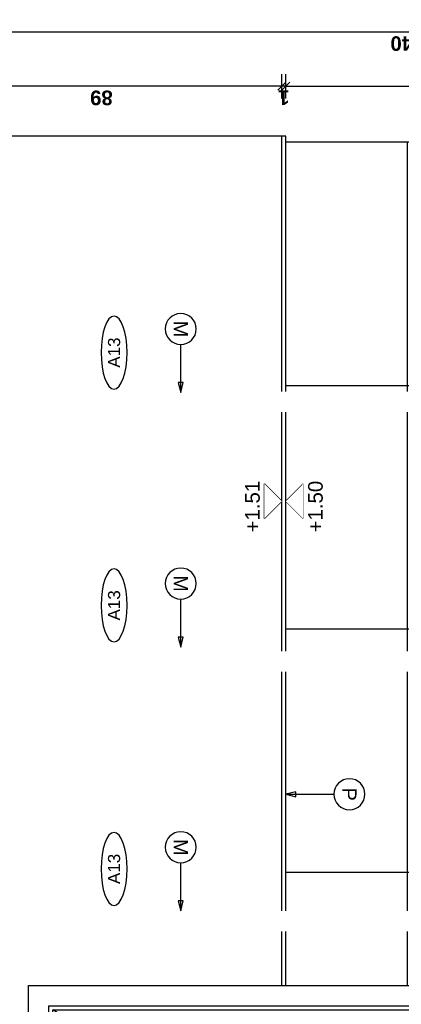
# Model space of a CAD drawing. Extents: x 1 to 126, y -14 to 17.
# Tile 9 of 131: x 20.626 to 21.568, y -0.537 to 1.89. Entities that reach past the tile are written whole.
import ezdxf
from ezdxf.enums import TextEntityAlignment as Align

# ---------------------------------------------------------------- set-up
doc = ezdxf.new("R2010")
doc.units = 0
doc.set_wipeout_variables(frame=1)
doc.header["$PDMODE"] = 3
for name, color, linetype in [('A-ALBA-0', 9, 'Continuous'), ('A-ALBA-1', 1, 'Continuous'), ('A-ANNO-PLANI @ 20', 1, 'Continuous'), ('A-ANNO-SIMB @ 20', 2, 'Continuous'), ('A-ANOT-COTA-PARC', 1, 'Continuous'), ('A-ANOT-NIVL @ 20', 2, 'Continuous'), ('A-ANOT-TTEC', 2, 'Continuous')]:
    doc.layers.add(name, color=color, linetype=linetype)
doc.layers.add('A-ALBA-4', color=2, linetype='Continuous', lineweight=25)
doc.styles.add('BIS-COTA', font='swissb.ttf')
doc.styles.add('BIS-TXT', font='swiss.ttf')
doc.styles.add('E5-100', font='micross.ttf')
doc.dimstyles.new('BIS-COTA-PARC', dxfattribs={"dimscale": 0, "dimtxt": 0.0018, "dimasz": 0.001, "dimexe": 0.0015, "dimexo": 0, "dimgap": 0.0005, "dimtad": 1, "dimdec": 0, "dimlfac": 100, "dimzin": 9, "dimdsep": 46, "dimtxsty": 'BIS-COTA', "dimblk": 'OBLIQUE', "dimcen": 2.5, "dimclrd": 256, "dimclre": 251, "dimclrt": 2, "dimadec": 1, "dimazin": 2, "dimtfac": 1, "dimtdec": 0, "dimtix": 1, "dimtmove": 2, "dimatfit": 3, "dimldrblk": 'DOT', "dimfxl": 0.0015, "dimfxlon": 1, "dimtolj": 1, "dimtzin": 0, "dimarcsym": 0})

# ---------------------------------------------------------------- blocks, each defined once
blk = doc.blocks.new('*U75')
at = {"color": 0}
for points in [[(0.84125, 0), (0, 0), (0, 2.135), (0.84125, 2.135)], [(0.79125, 0), (0.05, 0), (0.05, 2.085), (0.79125, 2.085)], [(0.78125, 0), (0.06, 0), (0.06, 2.075), (0.78125, 2.075)]]:
    blk.add_lwpolyline(points, close=True, dxfattribs=at)
at = {"color": 9, "linetype": 'ByBlock', "ltscale": 0.2}
for points in [[(0.06, 0.9), (0.78125, 2.075)], [(0.06, 0.9), (0.78125, 0)]]:
    blk.add_lwpolyline(points, dxfattribs=at)
at = {"color": 8}
blk.add_lwpolyline([(0.11, 0.9125, 1), (0.11, 0.8875), (0.235, 0.8875, 1), (0.235, 0.9125)], format="xyb", close=True, dxfattribs=at)
blk.add_arc((0.11, 0.9), 0.025, 30, 330, dxfattribs=at)
blk = doc.blocks.new('*U53')
blk.add_lwpolyline([(0, 0.00785), (0.00031, 0.0066), (-0.00031, 0.0066)], close=True)
blk.add_wipeout([(0, -0.00191), (0.0003, -0.00189), (0.00059, -0.00182), (0.00087, -0.0017), (0.00112, -0.00155), (0.00135, -0.00135), (0.00155, -0.00112), (0.0017, -0.00087), (0.00182, -0.00059), (0.00189, -0.0003), (0.00191, 0), (0.00189, 0.0003), (0.00182, 0.00059), (0.0017, 0.00087), (0.00155, 0.00112), (0.00135, 0.00135), (0.00112, 0.00155), (0.00087, 0.0017), (0.00059, 0.00182), (0.0003, 0.00189), (0, 0.00191), (-0.0003, 0.00189), (-0.00059, 0.00182), (-0.00087, 0.0017), (-0.00112, 0.00155), (-0.00135, 0.00135), (-0.00155, 0.00112), (-0.0017, 0.00087), (-0.00182, 0.00059), (-0.00189, 0.0003), (-0.00191, 0), (-0.00189, -0.0003), (-0.00182, -0.00059), (-0.0017, -0.00087), (-0.00155, -0.00112), (-0.00135, -0.00135), (-0.00112, -0.00155), (-0.00087, -0.0017), (-0.00059, -0.00182), (-0.0003, -0.00189)])
at = {"linetype": 'Continuous'}
blk.add_line((0, 0.00785), (0, 0.00191), dxfattribs=at)
blk.add_circle((0, 0), 0.00191)
at = {"color": 1, "linetype": 'Continuous', "style": 'E5-100'}
blk.add_attdef('LETRA', text='', height=0.00175, dxfattribs=at).set_placement((0, 0), align=Align.MIDDLE_CENTER)
blk = doc.blocks.new('*U59')
blk.add_lwpolyline([(0.00785, 0), (0.0066, -0.00031), (0.0066, 0.00031)], close=True)
blk.add_wipeout([(0, -0.00191), (0.0003, -0.00189), (0.00059, -0.00182), (0.00087, -0.0017), (0.00112, -0.00155), (0.00135, -0.00135), (0.00155, -0.00112), (0.0017, -0.00087), (0.00182, -0.00059), (0.00189, -0.0003), (0.00191, 0), (0.00189, 0.0003), (0.00182, 0.00059), (0.0017, 0.00087), (0.00155, 0.00112), (0.00135, 0.00135), (0.00112, 0.00155), (0.00087, 0.0017), (0.00059, 0.00182), (0.0003, 0.00189), (0, 0.00191), (-0.0003, 0.00189), (-0.00059, 0.00182), (-0.00087, 0.0017), (-0.00112, 0.00155), (-0.00135, 0.00135), (-0.00155, 0.00112), (-0.0017, 0.00087), (-0.00182, 0.00059), (-0.00189, 0.0003), (-0.00191, 0), (-0.00189, -0.0003), (-0.00182, -0.00059), (-0.0017, -0.00087), (-0.00155, -0.00112), (-0.00135, -0.00135), (-0.00112, -0.00155), (-0.00087, -0.0017), (-0.00059, -0.00182), (-0.0003, -0.00189)])
at = {"linetype": 'Continuous'}
blk.add_line((0.00785, 0), (0.00191, 0), dxfattribs=at)
blk.add_circle((0, 0), 0.00191)
at = {"color": 1, "linetype": 'Continuous', "style": 'E5-100'}
blk.add_attdef('LETRA', text='', height=0.00175, dxfattribs=at).set_placement((0, 0), align=Align.MIDDLE_CENTER)
blk = doc.blocks.new('*U47')
at = {"color": 0, "linetype": 'Continuous'}
blk.add_line((-0.0043, 0), (0.00215, 0), dxfattribs=at)
at = {"color": 0, "linetype": 'Continuous', "ltscale": 5}
blk.add_lwpolyline([(-0.00215, -0.00215), (0.00215, -0.00215), (0, 0), (-0.00215, -0.00215)], dxfattribs=at)
blk.add_wipeout([(0, 0), (0.00215, -0.00215), (-0.00215, -0.00215)])
blk = doc.blocks.new('CCA-PLANI1')
blk.add_wipeout([(0.225, 0), (0.2186, -0.0189), (0.2045, -0.0333), (0.1875, -0.0442), (0.1691, -0.0528), (0.15, -0.0596), (0.1305, -0.0652), (0.1108, -0.0696), (0.0908, -0.0732), (0.0708, -0.0759), (0.0506, -0.078), (0.0304, -0.0793), (0.0101, -0.0799), (-0.0101, -0.0799), (-0.0304, -0.0793), (-0.0506, -0.078), (-0.0708, -0.0759), (-0.0908, -0.0732), (-0.1108, -0.0696), (-0.1305, -0.0652), (-0.15, -0.0596), (-0.1691, -0.0528), (-0.1875, -0.0442), (-0.2045, -0.0333), (-0.2186, -0.0189), (-0.225, 0), (-0.2186, 0.0189), (-0.2045, 0.0333), (-0.1875, 0.0442), (-0.1691, 0.0528), (-0.15, 0.0596), (-0.1305, 0.0652), (-0.1108, 0.0696), (-0.0908, 0.0732), (-0.0708, 0.0759), (-0.0506, 0.078), (-0.0304, 0.0793), (-0.0101, 0.0799), (0.0101, 0.0799), (0.0304, 0.0793), (0.0506, 0.078), (0.0708, 0.0759), (0.0908, 0.0732), (0.1108, 0.0696), (0.1305, 0.0652), (0.15, 0.0596), (0.1691, 0.0528), (0.1875, 0.0442), (0.2045, 0.0333), (0.2186, 0.0189)])
blk.add_ellipse((0, 0), major_axis=(-0.225, 0), ratio=0.355556, start_param=-3.141592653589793, end_param=3.141592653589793)
at = {"color": 2, "style": 'E5-100'}
blk.add_attdef('TIPO', text='', height=0.075, rotation=360, dxfattribs=at).set_placement((0, 0), align=Align.MIDDLE_CENTER)
blk = doc.blocks.new('_Oblique')
at = {"color": 0, "lineweight": -2}
blk.add_line((-0.5, -0.5), (0.5, 0.5), dxfattribs=at)
blk = doc.blocks.new('*D243')
at = {"layer": 'A-ANOT-COTA-PARC', "color": 251, "lineweight": -2, "transparency": 16777216}
for p, q in [((21.2826, 1.6964), (21.2826, 1.7564)), ((22.7826, 1.6964), (22.7826, 1.7564))]:
    blk.add_line(p, q, dxfattribs=at)
at = {"layer": 'A-ANOT-COTA-PARC', "lineweight": -2, "transparency": 16777216}
blk.add_line((21.2826, 1.7264), (22.7826, 1.7264), dxfattribs=at)
at = {"layer": 'Defpoints', "color": 0, "transparency": 16777216}
for p in [(22.7826, 1.7264), (21.2826, 1.5885), (22.7826, 1.5885)]:
    blk.add_point(p, dxfattribs=at)
at = {"layer": 'A-ANOT-COTA-PARC', "lineweight": -2, "transparency": 16777216, "xscale": 0.02, "yscale": 0.02, "zscale": 0.02, "rotation": 180}
blk.add_blockref('_Oblique', (21.2826, 1.7264), dxfattribs=at)
at = {"layer": 'A-ANOT-COTA-PARC', "lineweight": -2, "transparency": 16777216, "xscale": 0.02, "yscale": 0.02, "zscale": 0.02}
blk.add_blockref('_Oblique', (22.7826, 1.7264), dxfattribs=at)
at = {"layer": 'A-ANOT-COTA-PARC', "color": 2, "transparency": 16777216, "insert": (22.0326, 1.6979), "char_height": 0.036, "attachment_point": 5, "rotation": 180, "style": 'BIS-COTA'}
blk.add_mtext('\\A1;150', dxfattribs=at)
blk = doc.blocks.new('_Dot')
at = {"color": 0, "linetype": 'ByBlock', "lineweight": -2}
blk.add_line((-0.5, 0), (-1, 0), dxfattribs=at)
at = {"color": 0, "linetype": 'ByBlock', "const_width": 0.5}
blk.add_lwpolyline([(-0.25, 0, 1), (0.25, 0, 1)], format="xyb", close=True, dxfattribs=at)
blk = doc.blocks.new('*D244')
at = {"layer": 'A-ANOT-COTA-PARC', "color": 251, "lineweight": -2, "transparency": 16777216}
for p, q in [((21.2726, 1.6964), (21.2726, 1.7564)), ((21.2826, 1.6964), (21.2826, 1.7564))]:
    blk.add_line(p, q, dxfattribs=at)
at = {"layer": 'A-ANOT-COTA-PARC', "lineweight": -2, "transparency": 16777216}
for p, q in [((21.2726, 1.7264), (21.2526, 1.7264)), ((21.2826, 1.7264), (21.2726, 1.7264)), ((21.2826, 1.7264), (21.3026, 1.7264))]:
    blk.add_line(p, q, dxfattribs=at)
at = {"layer": 'Defpoints', "color": 0, "transparency": 16777216}
for p in [(21.2726, 1.7264), (21.2726, 1.6035), (21.2826, 1.6035)]:
    blk.add_point(p, dxfattribs=at)
at = {"layer": 'A-ANOT-COTA-PARC', "lineweight": -2, "transparency": 16777216, "xscale": 0.02, "yscale": 0.02, "zscale": 0.02}
blk.add_blockref('_Oblique', (21.2726, 1.7264), dxfattribs=at)
at = {"layer": 'A-ANOT-COTA-PARC', "lineweight": -2, "transparency": 16777216, "xscale": 0.02, "yscale": 0.02, "zscale": 0.02, "rotation": 180}
blk.add_blockref('_Oblique', (21.2826, 1.7264), dxfattribs=at)
at = {"layer": 'A-ANOT-COTA-PARC', "color": 2, "transparency": 16777216, "insert": (21.2776, 1.6984), "char_height": 0.036, "attachment_point": 5, "rotation": 180, "style": 'BIS-COTA'}
blk.add_mtext('\\A1;1', dxfattribs=at)
blk = doc.blocks.new('*D245')
at = {"layer": 'A-ANOT-COTA-PARC', "color": 251, "lineweight": -2, "transparency": 16777216}
for p, q in [((20.3826, 1.6964), (20.3826, 1.7564)), ((21.2726, 1.6964), (21.2726, 1.7564))]:
    blk.add_line(p, q, dxfattribs=at)
at = {"layer": 'A-ANOT-COTA-PARC', "lineweight": -2, "transparency": 16777216}
blk.add_line((21.2726, 1.7264), (20.3826, 1.7264), dxfattribs=at)
at = {"layer": 'Defpoints', "color": 0, "transparency": 16777216}
for p in [(20.3826, 1.7264), (20.3826, 1.6035), (21.2726, 1.6035)]:
    blk.add_point(p, dxfattribs=at)
at = {"layer": 'A-ANOT-COTA-PARC', "lineweight": -2, "transparency": 16777216, "xscale": 0.02, "yscale": 0.02, "zscale": 0.02, "rotation": 180}
blk.add_blockref('_Oblique', (20.3826, 1.7264), dxfattribs=at)
at = {"layer": 'A-ANOT-COTA-PARC', "lineweight": -2, "transparency": 16777216, "xscale": 0.02, "yscale": 0.02, "zscale": 0.02}
blk.add_blockref('_Oblique', (21.2726, 1.7264), dxfattribs=at)
at = {"layer": 'A-ANOT-COTA-PARC', "color": 2, "transparency": 16777216, "insert": (20.8276, 1.6979), "char_height": 0.036, "attachment_point": 5, "rotation": 180, "style": 'BIS-COTA'}
blk.add_mtext('\\A1;89', dxfattribs=at)
blk = doc.blocks.new('*D246')
at = {"layer": 'A-ANOT-COTA-PARC', "color": 251, "lineweight": -2, "transparency": 16777216}
for p, q in [((20.3826, 1.8304), (20.3826, 1.8904)), ((22.7826, 1.8304), (22.7826, 1.8904))]:
    blk.add_line(p, q, dxfattribs=at)
at = {"layer": 'A-ANOT-COTA-PARC', "lineweight": -2, "transparency": 16777216}
blk.add_line((20.3826, 1.8604), (22.7826, 1.8604), dxfattribs=at)
at = {"layer": 'Defpoints', "color": 0, "transparency": 16777216}
for p in [(22.7826, 1.8604), (20.3826, 1.6035), (22.7826, 1.5885)]:
    blk.add_point(p, dxfattribs=at)
at = {"layer": 'A-ANOT-COTA-PARC', "lineweight": -2, "transparency": 16777216, "xscale": 0.02, "yscale": 0.02, "zscale": 0.02, "rotation": 180}
blk.add_blockref('_Oblique', (20.3826, 1.8604), dxfattribs=at)
at = {"layer": 'A-ANOT-COTA-PARC', "lineweight": -2, "transparency": 16777216, "xscale": 0.02, "yscale": 0.02, "zscale": 0.02}
blk.add_blockref('_Oblique', (22.7826, 1.8604), dxfattribs=at)
at = {"layer": 'A-ANOT-COTA-PARC', "color": 2, "transparency": 16777216, "insert": (21.5826, 1.8319), "char_height": 0.036, "attachment_point": 5, "rotation": 180, "style": 'BIS-COTA'}
blk.add_mtext('\\A1;240', dxfattribs=at)

msp = doc.modelspace()

# ---------------------------------------------------------------- hatches: boundary and pattern name
at = {"layer": 'A-ALBA-0'}
h = msp.add_hatch(dxfattribs=at)
h.set_pattern_fill('_USER', color=256, scale=0.6, angle=180, pattern_type=0)
h.set_pattern_definition([(180, (21.2826, 1.58855), (-8e-16, -0.6), [])])
h.paths.add_polyline_path([(22.7826, -0.3902), (21.2826, -0.3902), (21.2826, 1.5885), (22.7826, 1.5885)])
h = msp.add_hatch(dxfattribs=at)
h.set_pattern_fill('_USER', color=256, scale=0.3, angle=270, pattern_type=0)
h.set_pattern_definition([(270, (21.28263, 1.58855), (0.3, -4e-16), [])])
h.paths.add_polyline_path([(22.7826, -0.4902), (21.2826, -0.4902), (21.2826, 1.5885), (22.7826, 1.5885)])

# ---------------------------------------------------------------- linework, layer by layer
at = {"layer": 'A-ALBA-1'}
for p, q in [((21.2726, -0.4902), (21.2726, 1.6035)), ((21.2826, -0.4902), (21.2826, 1.5885))]:
    msp.add_line(p, q, dxfattribs=at)

# ---------------------------------------------------------------- block references
at = {"layer": 'A-ALBA-1', "rotation": 90.00000000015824}
msp.add_blockref('*U75', (22.7826, -1.3315), dxfattribs=at)

# ---------------------------------------------------------------- dimensions: what is measured, and where the dimension line sits
at = {"layer": 'A-ANOT-COTA-PARC'}
for base, p1, p2, picture, middle in [((22.7826, 1.8604), (20.3826, 1.6035), (22.7826, 1.5885), '*D246', (21.5826, 1.8319)), ((20.3826, 1.7264), (21.2726, 1.6035), (20.3826, 1.6035), '*D245', (20.8276, 1.6979)), ((21.2726, 1.7264), (21.2826, 1.6035), (21.2726, 1.6035), '*D244', (21.2776, 1.6984)), ((22.7826, 1.7264), (21.2826, 1.5885), (22.7826, 1.5885), '*D243', (22.0326, 1.6979))]:
    dim = msp.add_linear_dim(base=base, p1=p1, p2=p2, angle=180, dimstyle='BIS-COTA-PARC', override={"dimscale": 0, "dimtix": 1, "dimtofl": 1, "dimtmove": 2, "dimatfit": 3}, dxfattribs=at)
    dim.commit()
    dim.dimension.update_dxf_attribs({"geometry": picture, "text_midpoint": middle})

# ---------------------------------------------------------------- next in the draw order: block references
at = {"layer": 'A-ANNO-SIMB @ 20', "linetype": 'Continuous'}
ref = msp.add_blockref('*U53', (21.4395, -0.0188), dxfattribs=dict(at, xscale=-20, yscale=20, zscale=20, rotation=89.99999999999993))
ref.add_attrib('LETRA', 'P', dxfattribs={"layer": '0', "color": 1, "linetype": 'Continuous', "height": 0.035, "rotation": 270, "style": 'E5-100'}).set_placement((21.4395, -0.0188), align=Align.MIDDLE_CENTER)
at = {"layer": 'A-ANOT-NIVL @ 20', "xscale": -20, "yscale": 20, "zscale": 20, "rotation": 269.9999999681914}
msp.add_blockref('*U47', (21.2726, 0.7035), dxfattribs=at)

# ---------------------------------------------------------------- next in the draw order: wipeouts: each hides what was drawn before it
for points in [[(22.7826, 0.9235), (20.3826, 0.9235), (20.3826, 0.9735), (22.7826, 0.9735)], [(22.7826, 0.2835), (20.3826, 0.2835), (20.3826, 0.3335), (22.7826, 0.3335)], [(22.7826, -0.3565), (20.3826, -0.3565), (20.3826, -0.3065), (22.7826, -0.3065)]]:
    msp.add_wipeout(points).dxf.layer = 'A-ALBA-1'

# ---------------------------------------------------------------- next in the draw order: block references
at = {"layer": 'A-ANNO-SIMB @ 20', "linetype": 'Continuous'}
ref = msp.add_blockref('*U59', (21.0233, 1.128), dxfattribs=dict(at, xscale=-20, yscale=20, zscale=20, rotation=89.99999999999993))
ref.add_attrib('LETRA', 'M', dxfattribs={"layer": '0', "color": 1, "linetype": 'Continuous', "height": 0.035, "rotation": 270, "style": 'E5-100'}).set_placement((21.0233, 1.128), align=Align.MIDDLE_CENTER)
ref = msp.add_blockref('*U59', (21.0233, 0.5005), dxfattribs=dict(at, xscale=-20, yscale=20, zscale=20, rotation=89.99999999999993))
ref.add_attrib('LETRA', 'M', dxfattribs={"layer": '0', "color": 1, "linetype": 'Continuous', "height": 0.035, "rotation": 270, "style": 'E5-100'}).set_placement((21.0233, 0.5005), align=Align.MIDDLE_CENTER)
ref = msp.add_blockref('*U59', (21.0233, -0.1495), dxfattribs=dict(at, xscale=-20, yscale=20, zscale=20, rotation=89.99999999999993))
ref.add_attrib('LETRA', 'M', dxfattribs={"layer": '0', "color": 1, "linetype": 'Continuous', "height": 0.035, "rotation": 270, "style": 'E5-100'}).set_placement((21.0233, -0.1495), align=Align.MIDDLE_CENTER)
at = {"layer": 'A-ANOT-NIVL @ 20', "xscale": 20, "yscale": 20, "zscale": 20, "rotation": 90.00000003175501}
msp.add_blockref('*U47', (21.2826, 0.7035), dxfattribs=at)

# ---------------------------------------------------------------- next in the draw order: texts
at = {"layer": 'A-ANOT-TTEC', "insert": (21.2187, 0.6265), "char_height": 0.036, "attachment_point": 7, "rotation": 90, "style": 'BIS-TXT'}
msp.add_mtext_dynamic_manual_height_columns('+1.51', width=0.605992, gutter_width=0.025, heights=[0], dxfattribs=at)

# ---------------------------------------------------------------- next in the draw order: linework, layer by layer
at = {"layer": 'A-ALBA-4', "lineweight": 25}
msp.add_lwpolyline([(22.7826, 1.5885), (21.2826, 1.5885), (21.2826, 1.6035), (19.4244, 1.6035), (19.7426, -2.3265), (21.2826, -2.3265), (21.2826, -2.3115), (22.7826, -2.3115)], close=True, dxfattribs=at)

# ---------------------------------------------------------------- next in the draw order: texts
at = {"layer": 'A-ANOT-TTEC', "insert": (21.3741, 0.6265), "char_height": 0.036, "attachment_point": 7, "rotation": 90, "style": 'BIS-TXT'}
msp.add_mtext_dynamic_manual_height_columns('+1.50', width=0.605992, gutter_width=0.025, heights=[0], dxfattribs=at)

# ---------------------------------------------------------------- next in the draw order: block references
at = {"layer": 'A-ANNO-PLANI @ 20'}
ref = msp.add_blockref('CCA-PLANI1', (20.8587, 1.0698), dxfattribs=dict(at, xscale=-0.400175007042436, yscale=0.400175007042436, zscale=0.400175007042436, rotation=269.9999999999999))
ref.add_attrib('TIPO', 'A13', dxfattribs={"layer": '0', "color": 2, "height": 0.03001, "rotation": 90, "style": 'E5-100'}).set_placement((20.8587, 1.0698), align=Align.MIDDLE_CENTER)
ref = msp.add_blockref('CCA-PLANI1', (20.8587, 0.4467), dxfattribs=dict(at, xscale=-0.400175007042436, yscale=0.400175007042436, zscale=0.400175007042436, rotation=269.9999999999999))
ref.add_attrib('TIPO', 'A13', dxfattribs={"layer": '0', "color": 2, "height": 0.03001, "rotation": 90, "style": 'E5-100'}).set_placement((20.8587, 0.4467), align=Align.MIDDLE_CENTER)
ref = msp.add_blockref('CCA-PLANI1', (20.8587, -0.203), dxfattribs=dict(at, xscale=-0.400175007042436, yscale=0.400175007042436, zscale=0.400175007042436, rotation=269.9999999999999))
ref.add_attrib('TIPO', 'A13', dxfattribs={"layer": '0', "color": 2, "height": 0.03001, "rotation": 90, "style": 'E5-100'}).set_placement((20.8587, -0.203), align=Align.MIDDLE_CENTER)

doc.saveas('drawing.dxf')
